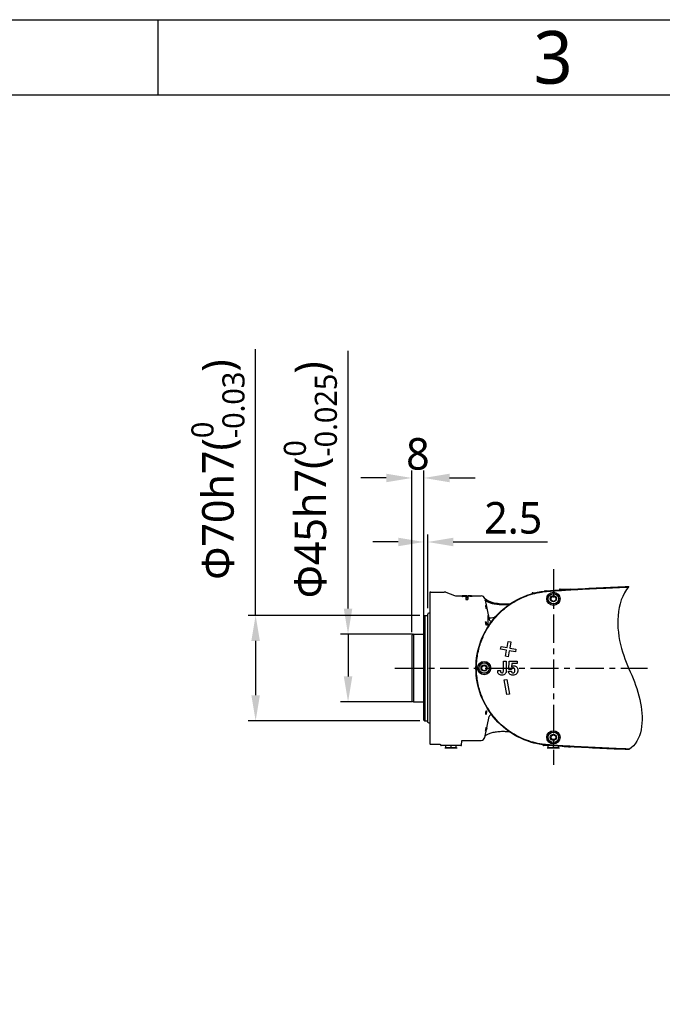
# Model space of a CAD drawing. Header units: millimetres. Extents: x 7426 to 8300, y 124 to 421.
# Tile 73 of 130: x 7975 to 8018, y 355 to 421. Entities that reach past the tile are written whole.
import ezdxf
from ezdxf.enums import TextEntityAlignment as Align

# ---------------------------------------------------------------- set-up
doc = ezdxf.new("R2010")
doc.units = ezdxf.units.MM
doc.linetypes.add('BANKLINE1', pattern=[5.5, 4, -1.5])
doc.linetypes.add('CENTER', pattern=[0.6, 0.375, -0.075, 0.075, -0.075])
for name, color, linetype in [('00_COMPONENTS', 7, 'BANKLINE1'), ('DIM', 7, 'Continuous'), ('外形图', 7, 'Continuous'), ('模板', 7, 'Continuous')]:
    doc.layers.add(name, color=color, linetype=linetype)
doc.styles.add('微软雅黑', font='msyh.ttc')
doc.dimstyles.new('尺寸标注_细节_1_10比例', dxfattribs={"dimtxt": 2.1, "dimasz": 1.7, "dimexe": 0.5, "dimexo": 0.4, "dimgap": 0.5, "dimtad": 1, "dimdec": 1, "dimlfac": 10, "dimdsep": 46, "dimtxsty": '微软雅黑', "dimcen": 0.09, "dimadec": 0, "dimazin": 0, "dimtp": 0.01, "dimtm": 0.01, "dimtfac": 1, "dimtdec": 1, "dimtofl": 0, "dimtmove": 0, "dimatfit": 3, "dimfxl": 1, "dimtolj": 1, "dimarcsym": 0})

# ---------------------------------------------------------------- blocks, each defined once
blk = doc.blocks.new('图纸')
at = {"color": 2}
blk.add_line((6787.66, 1549.22), (6787.66, 1525.22), dxfattribs=at)
for points in [[(6283.66, 123.62), (6283.66, 1549.22), (8299.66, 1549.22), (8299.66, 123.62)], [(6403.66, 147.62), (6403.66, 1525.22), (8275.66, 1525.22), (8275.66, 147.62)]]:
    blk.add_lwpolyline(points, close=True, dxfattribs=at)
at = {"color": 2, "style": '微软雅黑'}
blk.add_text('3', height=16.8, dxfattribs=at).set_placement((6913.66, 1537.22), align=Align.MIDDLE_CENTER)
blk.add_attdef('整机外形图', text='', height=19.2, dxfattribs=at).set_placement((7893.3, 256.65), align=Align.MIDDLE)
at = {"color": 7, "style": '微软雅黑'}
for tag, height, p in [('编号', 19.2, (8134.84, 252.67)), ('比例', 12, (7939.66, 171.62))]:
    blk.add_attdef(tag, text='', height=height, dxfattribs=at).set_placement(p, align=Align.MIDDLE)
at = {"style": '微软雅黑'}
for tag, p in [('当前页', (8047.3, 207.62)), ('总页数', (8192.77, 207.62))]:
    blk.add_attdef(tag, text='', height=12, dxfattribs=at).set_placement(p, align=Align.MIDDLE)
blk = doc.blocks.new('*D1489')
at = {"layer": '00_COMPONENTS', "color": 0, "linetype": 'ByBlock', "lineweight": -2, "ltscale": 20}
for p, q in [((8001.525, 379.935), (8001.525, 390.686)), ((8002.325, 381.02), (8002.325, 390.686)), ((7999.825, 390.186), (7998.125, 390.186)), ((8004.025, 390.186), (8005.725, 390.186))]:
    blk.add_line(p, q, dxfattribs=at)
at = {"layer": '00_COMPONENTS', "color": 0}
for points in [[(7999.825, 389.902), (7999.825, 390.469), (8001.525, 390.186)], [(8004.025, 390.469), (8004.025, 389.902), (8002.325, 390.186)]]:
    blk.add_solid(points, dxfattribs=at)
at = {"layer": 'Defpoints', "color": 0}
for p in [(8002.325, 390.186), (8002.325, 380.62), (8001.525, 379.535)]:
    blk.add_point(p, dxfattribs=at)
at = {"layer": '00_COMPONENTS', "color": 0, "insert": (8001.925, 391.77), "char_height": 2.1, "attachment_point": 5, "style": '微软雅黑'}
blk.add_mtext('\\A1;8', dxfattribs=at)
blk = doc.blocks.new('*D1490')
at = {"layer": '00_COMPONENTS', "color": 0, "linetype": 'ByBlock', "lineweight": -2, "ltscale": 20}
for p, q in [((7997.285, 381.511), (7997.285, 398.621)), ((7997.285, 381.511), (7997.285, 383.211)), ((8001.56, 379.811), (7996.785, 379.811)), ((7997.285, 379.811), (7997.285, 377.011)), ((8001.56, 375.311), (7996.785, 375.311))]:
    blk.add_line(p, q, dxfattribs=at)
at = {"layer": '00_COMPONENTS', "color": 0}
for points in [[(7997.002, 381.511), (7997.568, 381.511), (7997.285, 379.811)], [(7997.002, 377.011), (7997.568, 377.011), (7997.285, 375.311)]]:
    blk.add_solid(points, dxfattribs=at)
at = {"layer": 'Defpoints', "color": 0}
for p in [(8001.96, 379.811), (7997.285, 375.311), (8001.96, 375.311)]:
    blk.add_point(p, dxfattribs=at)
at = {"layer": '00_COMPONENTS', "color": 0, "insert": (7994.781, 390.066), "char_height": 2.1, "attachment_point": 5, "rotation": 90, "style": '微软雅黑'}
blk.add_mtext('\\A1;\\A1;Φ45h7({\\H0.7x;\\S0^ -0.025;})', dxfattribs=at)
blk = doc.blocks.new('*D1491')
at = {"layer": '00_COMPONENTS', "color": 0, "linetype": 'ByBlock', "lineweight": -2, "ltscale": 20}
for p, q in [((7991.146, 381.061), (7991.146, 398.731)), ((8002.06, 381.061), (7990.646, 381.061)), ((7991.146, 379.361), (7991.146, 375.761)), ((8002.06, 374.061), (7990.646, 374.061))]:
    blk.add_line(p, q, dxfattribs=at)
at = {"layer": '00_COMPONENTS', "color": 0}
for points in [[(7991.429, 379.361), (7990.862, 379.361), (7991.146, 381.061)], [(7990.862, 375.761), (7991.429, 375.761), (7991.146, 374.061)]]:
    blk.add_solid(points, dxfattribs=at)
at = {"layer": 'Defpoints', "color": 0}
for p in [(8002.46, 381.061), (7991.146, 374.061), (8002.46, 374.061)]:
    blk.add_point(p, dxfattribs=at)
at = {"layer": '00_COMPONENTS', "color": 0, "insert": (7988.643, 390.746), "char_height": 2.1, "attachment_point": 5, "rotation": 90, "style": '微软雅黑'}
blk.add_mtext('\\A1;\\A1;Φ70h7({\\H0.7x;\\S0^ -0.03;})', dxfattribs=at)
blk = doc.blocks.new('*D1506')
at = {"layer": 'Defpoints', "color": 0}
for p in [(8002.575, 385.935), (8002.325, 381.011), (8002.575, 381.149)]:
    blk.add_point(p, dxfattribs=at)
at = {"layer": 'DIM', "color": 0, "lineweight": -2, "ltscale": 20}
for p, q in [((8000.625, 385.935), (7998.925, 385.935)), ((8002.325, 381.411), (8002.325, 386.435)), ((8002.575, 381.549), (8002.575, 386.435)), ((8004.275, 385.935), (8010.539, 385.935))]:
    blk.add_line(p, q, dxfattribs=at)
at = {"layer": 'DIM', "color": 0}
for points in [[(8000.625, 385.652), (8000.625, 386.219), (8002.325, 385.935)], [(8004.275, 386.219), (8004.275, 385.652), (8002.575, 385.935)]]:
    blk.add_solid(points, dxfattribs=at)
at = {"layer": 'DIM', "color": 0, "insert": (8008.257, 387.521), "char_height": 2.1, "attachment_point": 5, "style": '微软雅黑'}
blk.add_mtext('\\A1;\\A1;2.5', dxfattribs=at)

msp = doc.modelspace()

# ---------------------------------------------------------------- linework, layer by layer
at = {"layer": '00_COMPONENTS', "linetype": 'ByBlock', "ltscale": 20, "start_tangent": (-0.6461069, -0.7632469), "end_tangent": (-0.8566091, -0.515966)}
msp.add_spline([(8015.9401, 382.9774), (8015.4497, 378.8653), (8016.7225, 375.2258), (8015.9401, 372.1452)], degree=3, dxfattribs=at)
at = {"layer": '外形图', "linetype": 'CENTER', "ltscale": 5}
for p, q in [((8010.9253, 384.1202), (8010.9253, 371.1456)), ((8000.4007, 377.5613), (8017.167, 377.5613))]:
    msp.add_line(p, q, dxfattribs=at)
at = {"layer": '外形图', "linetype": 'Continuous'}
for p, q in [((8002.7253, 382.5979), (8002.7253, 372.5248)), ((8002.7753, 382.6113), (8003.6724, 382.6113)), ((8003.775, 382.5932), (8004.3624, 382.3794)), ((8009.5304, 382.5613), (8009.5253, 382.56)), ((8009.5253, 382.56), (8009.5253, 382.5119)), ((8009.5304, 382.5613), (8009.7003, 382.5613)), ((8010.3152, 382.6357), (8010.3236, 382.6367)), ((8011.324, 382.7626), (8011.3236, 382.7463)), ((8011.374, 382.8113), (8012.3965, 382.8113)), ((8011.465, 382.7231), (8011.4871, 382.7246)), ((8011.4871, 382.7246), (8011.5191, 382.7266)), ((8011.503, 382.7581), (8011.5171, 382.759)), ((8004.465, 382.3613), (8004.8565, 382.3613)), ((8004.8895, 382.3471), (8004.8895, 382.3226)), ((8005.0601, 382.3606), (8005.096, 382.3607)), ((8005.096, 382.3607), (8005.1335, 382.3607)), ((8005.1053, 382.2855), (8005.1053, 382.1042)), ((8005.1053, 382.2855), (8005.2453, 382.2855)), ((8005.1053, 382.2346), (8005.2453, 382.2346)), ((8005.1053, 382.1042), (8005.2453, 382.1042)), ((8005.1335, 382.3607), (8005.1583, 382.3607)), ((8005.1583, 382.3607), (8005.1827, 382.3607)), ((8005.1747, 382.3468), (8005.1747, 382.321)), ((8005.1827, 382.3607), (8005.2303, 382.3606)), ((8005.2215, 382.3545), (8005.2215, 382.3256)), ((8005.2303, 382.3606), (8005.2534, 382.3606)), ((8005.2453, 382.2855), (8005.2453, 382.1042)), ((8005.2534, 382.3606), (8005.2761, 382.3605)), ((8005.2761, 382.3605), (8005.32, 382.3604)), ((8005.32, 382.3604), (8005.3413, 382.3603)), ((8005.3413, 382.3603), (8005.36, 382.3602)), ((8005.3764, 382.339), (8005.3764, 382.3195)), ((8005.3955, 382.36), (8005.4123, 382.3598)), ((8005.4633, 382.3613), (8006.1323, 382.3613)), ((8005.4633, 382.3463), (8005.4633, 382.3221)), ((8006.3253, 382.2762), (8006.3145, 382.2762)), ((8006.3294, 382.2566), (8006.3253, 382.2762)), ((8006.3654, 382.1725), (8006.6599, 380.7872)), ((8010.7728, 382.2494), (8010.9253, 382.3374)), ((8010.7728, 382.0733), (8010.7728, 382.2494)), ((8010.9253, 381.9852), (8010.7728, 382.0733)), ((8010.9253, 382.3374), (8011.0778, 382.2494)), ((8011.0778, 382.0733), (8010.9253, 381.9852)), ((8011.0778, 382.2494), (8011.0778, 382.0733)), ((8002.7253, 381.238), (8002.5926, 381.1761)), ((8002.3253, 381.0113), (8002.3753, 381.0613)), ((8002.3253, 374.1113), (8002.3253, 381.0113)), ((8002.3753, 381.0613), (8002.3753, 374.0613)), ((8002.3753, 381.0613), (8002.5453, 381.0613)), ((8002.5753, 373.9737), (8002.5753, 381.1489)), ((8006.6016, 380.345), (8006.6016, 381.0613)), ((8006.9803, 380.8613), (8006.9211, 380.8613)), ((8006.6866, 380.5609), (8006.7468, 380.5609)), ((8001.6253, 379.8113), (8001.5253, 379.7536)), ((8001.5253, 379.7536), (8001.5253, 375.3691)), ((8001.6253, 379.8113), (8001.6253, 375.3113)), ((8001.6253, 379.8113), (8002.2953, 379.8113)), ((8007.8505, 378.9236), (8007.9216, 379.3274)), ((8007.9216, 379.3274), (8008.0989, 379.2961)), ((8008.0989, 379.2961), (8008.0277, 378.8924)), ((8007.4154, 378.8175), (8007.4467, 378.9948)), ((8007.8192, 378.7463), (8007.4154, 378.8175)), ((8007.4467, 378.9948), (8007.8505, 378.9236)), ((8007.748, 378.3426), (8007.8192, 378.7463)), ((8007.9965, 378.7151), (8007.9253, 378.3113)), ((8008.4002, 378.6439), (8007.9965, 378.7151)), ((8008.0277, 378.8924), (8008.4315, 378.8212)), ((8008.4315, 378.8212), (8008.4002, 378.6439)), ((8007.6026, 377.3589), (8007.6026, 378.0113)), ((8007.6026, 378.0113), (8007.7981, 378.0113)), ((8007.9253, 378.3113), (8007.748, 378.3426)), ((8007.7981, 378.0113), (8007.7981, 377.4103)), ((8007.9586, 377.4679), (8007.9943, 378.0113)), ((8007.9943, 378.0113), (8008.5182, 378.0113)), ((8008.5182, 378.0113), (8008.5182, 377.8722)), ((8006.1728, 377.6494), (8006.3253, 377.7374)), ((8006.1728, 377.4733), (8006.1728, 377.6494)), ((8006.3253, 377.3852), (8006.1728, 377.4733)), ((8006.3253, 377.7374), (8006.4778, 377.6494)), ((8006.4778, 377.4733), (8006.3253, 377.3852)), ((8006.4778, 377.6494), (8006.4778, 377.4733)), ((8007.2253, 377.3695), (8007.2253, 377.3977)), ((8007.2253, 377.3977), (8007.4164, 377.3977)), ((8007.4164, 377.3977), (8007.4152, 377.3658)), ((8007.9416, 377.3626), (8008.1397, 377.3626)), ((8008.1378, 377.4679), (8007.9586, 377.4679)), ((8008.1597, 377.8722), (8008.1353, 377.6321)), ((8008.5182, 377.8722), (8008.1597, 377.8722)), ((8007.648, 376.7801), (8007.8253, 376.8113)), ((8007.8216, 375.7953), (8007.648, 376.7801)), ((8007.8253, 376.8113), (8007.9989, 375.8265)), ((8001.6253, 375.3113), (8001.5253, 375.3691)), ((8007.9989, 375.8265), (8007.8216, 375.7953)), ((8001.6253, 375.3113), (8002.2953, 375.3113)), ((8002.3253, 374.1113), (8002.3753, 374.0613)), ((8002.3753, 374.0613), (8002.5453, 374.0613)), ((8006.3654, 372.9501), (8006.6599, 374.3355)), ((8006.8226, 374.4613), (8006.8153, 374.4613)), ((8002.7253, 373.8846), (8002.5926, 373.9465)), ((8004.8831, 372.7613), (8006.1323, 372.7613)), ((8006.3886, 373.0595), (8006.4043, 373.0728)), ((8010.7728, 373.0494), (8010.9253, 373.1374)), ((8010.7728, 372.8733), (8010.7728, 373.0494)), ((8010.9253, 372.7852), (8010.7728, 372.8733)), ((8010.9253, 373.1374), (8011.0778, 373.0494)), ((8011.0778, 372.8733), (8010.9253, 372.7852)), ((8011.0778, 373.0494), (8011.0778, 372.8733)), ((8002.7753, 372.5113), (8003.3739, 372.5113)), ((8003.424, 372.46), (8003.4239, 372.4626)), ((8004.7765, 372.4113), (8003.474, 372.4113)), ((8003.7211, 372.2613), (8004.5294, 372.2613)), ((8003.7753, 372.2627), (8003.7753, 372.4113)), ((8003.7753, 372.2627), (8003.7804, 372.2613)), ((8004.4701, 372.2613), (8003.7804, 372.2613)), ((8004.1253, 372.2758), (8004.1253, 372.4113)), ((8004.4701, 372.2613), (8004.4753, 372.2627)), ((8004.4753, 372.2627), (8004.4753, 372.4113)), ((8004.8265, 372.46), (8004.8332, 372.7126)), ((8010.224, 372.46), (8010.2238, 372.4662)), ((8010.7965, 372.4113), (8010.274, 372.4113)), ((8010.5211, 372.2613), (8011.3294, 372.2613)), ((8010.5753, 372.2627), (8010.5753, 372.4113)), ((8010.5753, 372.2627), (8010.5804, 372.2613)), ((8011.2701, 372.2613), (8010.5804, 372.2613)), ((8010.9253, 372.2758), (8010.9253, 372.4028)), ((8011.2701, 372.2613), (8011.2753, 372.2627)), ((8011.2753, 372.2627), (8011.2753, 372.3795)), ((8011.5027, 372.3645), (8011.4843, 372.3657)), ((8011.5137, 372.396), (8011.4864, 372.3978)), ((8011.5976, 372.3609), (8011.5119, 372.3665)), ((8011.5482, 372.3938), (8011.5137, 372.396)), ((8011.7046, 372.354), (8011.5976, 372.3609))]:
    msp.add_line(p, q, dxfattribs=at)
for points in [[(8006.4171, 382.0399), (8006.3968, 382.0561), (8006.3886, 382.0632)], [(8007.9909, 381.7858), (8007.9265, 381.7792), (8007.8349, 381.7716), (8007.7451, 381.7662), (8007.6569, 381.7628), (8007.5705, 381.7614), (8007.4858, 381.7621), (8007.4029, 381.7647), (8007.3218, 381.7694), (8007.2426, 381.7761), (8007.1655, 381.7847), (8007.0904, 381.7953), (8007.0175, 381.8077), (8006.9472, 381.822), (8006.8795, 381.8381), (8006.8147, 381.8557), (8006.7531, 381.8748), (8006.6952, 381.8952), (8006.6413, 381.9164), (8006.5918, 381.9381), (8006.5469, 381.9599), (8006.5069, 381.9815), (8006.472, 382.0023), (8006.4421, 382.0219), (8006.4171, 382.0399)], [(8004.8332, 372.7126), (8004.8338, 372.7193), (8004.8354, 372.7263), (8004.838, 372.7329), (8004.8416, 372.7391), (8004.846, 372.7448), (8004.8511, 372.7497), (8004.8569, 372.7539), (8004.8632, 372.7572), (8004.87, 372.7596), (8004.877, 372.7609), (8004.8831, 372.7613)], [(8006.4043, 373.0728), (8006.4278, 373.0907), (8006.4564, 373.1104), (8006.4901, 373.1314), (8006.5291, 373.1534), (8006.5734, 373.1759), (8006.6225, 373.1983), (8006.6763, 373.2203), (8006.7345, 373.2415), (8006.7966, 373.2615), (8006.8622, 373.2801), (8006.9309, 373.297), (8007.0024, 373.312), (8007.0763, 373.3251), (8007.1523, 373.3362), (8007.2303, 373.3453), (8007.31, 373.3524), (8007.3914, 373.3574), (8007.4744, 373.3603), (8007.5588, 373.3613), (8007.6446, 373.3602), (8007.7319, 373.3571), (8007.8205, 373.352), (8007.9105, 373.3449), (8007.9906, 373.3369)], [(8003.3739, 372.5113), (8003.3791, 372.5111), (8003.3862, 372.5098), (8003.3931, 372.5075), (8003.3995, 372.5043), (8003.4054, 372.5002), (8003.4107, 372.4952), (8003.4152, 372.4896), (8003.4188, 372.4834), (8003.4215, 372.4767), (8003.4232, 372.4697), (8003.4239, 372.4626)]]:
    msp.add_lwpolyline(points, dxfattribs=at)
for centre, radius in [((8010.9253, 382.1613), 0.44), ((8010.9253, 382.1613), 0.4314), ((8010.9253, 382.1613), 0.345), ((8010.9253, 382.1613), 0.2052), ((8006.3253, 377.5613), 0.44), ((8006.3253, 377.5613), 0.4314), ((8006.3253, 377.5613), 0.345), ((8006.3253, 377.5613), 0.2052), ((8010.9253, 372.9613), 0.44), ((8010.9253, 372.9613), 0.4314), ((8010.9253, 372.9613), 0.345), ((8010.9253, 372.9613), 0.2052)]:
    msp.add_circle(centre, radius, dxfattribs=at)
for centre, radius, start, end in [((8002.7753, 382.5113), 0.1, 90, 120), ((8003.6724, 382.3113), 0.3, 70, 90), ((8009.7471, 381.112), 1.4519, 97.481537, 98.788295), ((8011.0759, 376.1744), 6.5394, 95.906319, 96.714994), ((8010.5202, 381.3136), 1.3305, 97.679012, 98.819417), ((8010.5595, 381.0305), 1.6162, 97.041431, 97.718661), ((8010.5454, 381.1459), 1.5, 96.217636, 97.048879), ((8010.5152, 381.4257), 1.2186, 95.130134, 96.229122), ((8011.1667, 375.3072), 7.4114, 95.553513, 95.914157), ((8011.374, 382.7613), 0.05, 90, 178.5), ((8011.622, 380.0647), 2.6569, 92.663524, 92.90702), ((8011.5945, 380.6545), 2.0664, 92.459995, 92.661936), ((8011.5726, 381.1666), 1.5539, 92.201501, 92.462475), ((8011.5534, 381.6688), 1.0513, 91.841617, 92.206797), ((8021.4591, 227.2216), 155.8548, 93.45643, 93.657405), ((8004.465, 382.6613), 0.3, 250, 270), ((8004.9833, 383.6104), 1.2912, 263.524224, 265.828526), ((8004.9418, 378.7303), 3.6296, 90.981216, 91.346952), ((8004.9701, 377.09), 5.2701, 90.710114, 90.983781), ((8005.0008, 374.6305), 7.7298, 90.510493, 90.711952), ((8005.0303, 371.3869), 10.9736, 90.360199, 90.513428), ((8005.056, 367.3096), 15.051, 90.241015, 90.360511), ((8005.1003, 356.2527), 26.1079, 90.088273, 90.236074), ((8005.0388, 384.6272), 2.2894, 269.011087, 270.027599), ((8005.0404, 384.6575), 2.3197, 269.986195, 270.613789), ((8005.0484, 383.9913), 1.6535, 270.584766, 271.789765), ((8005.0969, 383.6364), 1.3177, 273.38914, 275.431004), ((8005.1218, 383.3655), 1.0457, 275.477044, 276.02386), ((8005.2272, 372.7911), 9.5634, 89.635998, 89.764479), ((8005.2588, 376.8694), 5.4849, 88.877381, 89.695425), ((8005.2859, 369.0715), 13.2889, 89.527251, 89.680361), ((8005.315, 379.7955), 2.5583, 88.10103, 88.852447), ((8005.3449, 375.5529), 6.8072, 89.167784, 89.43251), ((8005.382, 378.0793), 4.2806, 88.795741, 89.173564), ((8005.409, 379.3884), 2.9712, 88.536137, 88.785334), ((8006.1323, 382.123), 0.2384, 12, 90), ((8006.7694, 382.5346), 0.5354, 228.066727, 229.226232), ((8006.2675, 381.5279), 0.2353, 359.604016, 2.550849), ((8002.5453, 381.0913), 0.03, 270, 0), ((8002.6053, 381.1489), 0.03, 115, 180), ((8006.8153, 380.8202), 0.1589, 192, 270), ((8002.2953, 379.8413), 0.03, 270, 0), ((8008.4218, 377.3526), 0.4003, 134.038174, 135.704341), ((8008.2526, 377.4575), 0.1119, 82.635475, 90.075251), ((8002.2953, 375.2813), 0.03, 0, 90), ((8002.5453, 374.0313), 0.03, 0, 90), ((8006.8153, 374.3024), 0.1589, 90, 168), ((8002.6053, 373.9737), 0.03, 180, 245), ((8005.8991, 373.6493), 0.6084, 339.308319, 339.962455), ((8006.1323, 372.9997), 0.2384, 270, 348), ((8002.7753, 372.6113), 0.1, 240, 270), ((8003.474, 372.4613), 0.05, 181.5, 270), ((8003.9971, 373.7107), 1.4519, 261.211705, 262.518463), ((8004.2534, 373.7107), 1.4519, 277.481537, 278.788295), ((8004.7766, 372.4613), 0.05, 270, 358.5), ((8010.274, 372.4613), 0.05, 181.5, 270), ((8011.075, 378.9384), 6.5295, 263.283225, 264.093085), ((8011.167, 379.8182), 7.4142, 264.085453, 264.460481), ((8010.7971, 373.7107), 1.4519, 261.211705, 262.518463), ((8011.0534, 373.7107), 1.4519, 277.481537, 278.788295), ((8011.5835, 374.3361), 1.9341, 267.155133, 267.948301), ((8021.2798, 524.9823), 152.9306, 266.3345, 266.544707)]:
    msp.add_arc(centre, radius, start, end, dxfattribs=at)
for points, knots in [([(8005.7799, 377.5613), (8005.7799, 378.7787), (8006.711, 381.2984), (8009.1025, 382.5264), (8010.3113, 382.669)], [0, 0, 0, 0, 0.5000537, 1, 1, 1, 1]), ([(8010.4085, 372.4763), (8010.3795, 372.4794), (8010.1502, 372.505), (8009.7216, 372.5797), (8009.138, 372.7595), (8008.5767, 373.0067), (8008.051, 373.3195), (8007.5666, 373.6917), (8007.1201, 374.128), (8006.7053, 374.6493), (8006.3256, 375.2855), (8006.0137, 376.0557), (8005.8226, 376.9407), (8005.794, 377.8802), (8005.9366, 378.7928), (8006.2168, 379.6081), (8006.5833, 380.2907), (8006.9918, 380.8479), (8007.4301, 381.3086), (8007.903, 381.6988), (8008.4165, 382.0295), (8008.9687, 382.2972), (8009.5463, 382.496), (8010.0001, 382.595), (8010.257, 382.6289), (8010.3152, 382.6357)], [0, 0, 0, 0, 0.0058635, 0.0463899, 0.0872526, 0.128385, 0.1694467, 0.2099809, 0.2509538, 0.2946943, 0.3435791, 0.3994632, 0.4610615, 0.52468, 0.5873926, 0.6457747, 0.6972175, 0.7426116, 0.7843227, 0.8247843, 0.8656364, 0.9068588, 0.9478829, 0.9882161, 1, 1, 1, 1]), ([(8010.3236, 382.6367), (8010.4598, 382.6525), (8010.7964, 382.6803), (8011.1771, 382.7045), (8011.421, 382.7203), (8011.465, 382.7231)], [0, 0, 0, 0, 0.3593032, 0.8843736, 1, 1, 1, 1]), ([(8010.3842, 382.6434), (8010.5003, 382.6558), (8010.8167, 382.6816), (8011.1714, 382.7041), (8011.4096, 382.7196), (8011.4479, 382.722)], [0, 0, 0, 0, 0.3284819, 0.8920245, 1, 1, 1, 1]), ([(8011.5191, 382.7266), (8011.6596, 382.7357), (8012.0042, 382.7578), (8012.5537, 382.7887), (8013.1682, 382.8212), (8013.7832, 382.851), (8014.3969, 382.8788), (8015.012, 382.9052), (8015.5133, 382.9254), (8015.8108, 382.9369), (8015.9093, 382.9403)], [0, 0, 0, 0, 0.02358007, 0.05783747, 0.09221419, 0.12665158, 0.16098751, 0.19514045, 0.22978651, 0.24502588, 0.24502588, 0.24502588, 0.24502588]), ([(8004.758, 382.3472), (8004.758, 382.3552), (8004.8086, 382.354), (8004.8311, 382.3583), (8004.8565, 382.3589)], [0, 0, 0, 0, 0.2389077, 1, 1, 1, 1]), ([(8004.8066, 382.3315), (8004.794, 382.3335), (8004.7807, 382.3365), (8004.758, 382.3428), (8004.758, 382.3472)], [0, 0, 0, 0, 0.7413988, 1, 1, 1, 1]), ([(8004.9306, 382.3525), (8004.9204, 382.352), (8004.9111, 382.3493), (8004.8895, 382.3509), (8004.8895, 382.3471)], [0, 0, 0, 0, 0.7317569, 1, 1, 1, 1]), ([(8004.8895, 382.3471), (8004.8895, 382.343), (8004.9122, 382.3448), (8004.922, 382.3414), (8004.9324, 382.3408)], [0, 0, 0, 0, 0.282284, 1, 1, 1, 1]), ([(8005.1358, 382.3524), (8005.1282, 382.3527), (8005.094, 382.354), (8005.0598, 382.3542), (8005.0332, 382.3542)], [0, 0, 0, 0, 0.222833, 1, 1, 1, 1]), ([(8005.1747, 382.3468), (8005.1747, 382.3503), (8005.1544, 382.3493), (8005.1454, 382.3519), (8005.1358, 382.3524)], [0, 0, 0, 0, 0.2700769, 1, 1, 1, 1]), ([(8005.1379, 382.3405), (8005.1471, 382.3412), (8005.1557, 382.3438), (8005.1747, 382.3435), (8005.1747, 382.3468)], [0, 0, 0, 0, 0.7344255, 1, 1, 1, 1]), ([(8005.2215, 382.3545), (8005.2423, 382.3537), (8005.2616, 382.35), (8005.3034, 382.3495), (8005.3034, 382.3425)], [0, 0, 0, 0, 0.7494887, 1, 1, 1, 1]), ([(8005.3034, 382.3425), (8005.3034, 382.336), (8005.2676, 382.332), (8005.2497, 382.3275), (8005.2315, 382.3256)], [0, 0, 0, 0, 0.2630004, 1, 1, 1, 1]), ([(8005.4624, 382.3472), (8005.46, 382.3484), (8005.4387, 382.3509), (8005.4181, 382.3518), (8005.3998, 382.3524)], [0, 0, 0, 0, 0.1265007, 1, 1, 1, 1]), ([(8005.4312, 382.3407), (8005.4332, 382.3408), (8005.4373, 382.341), (8005.4413, 382.3413), (8005.4432, 382.3414)], [0, 0, 0, 0, 0.5161582, 1, 1, 1, 1]), ([(8005.4432, 382.3414), (8005.4487, 382.3418), (8005.4544, 382.34), (8005.463, 382.3457), (8005.4576, 382.3455), (8005.4557, 382.3456)], [0, 0, 0, 0, 0.690743, 0.7695703, 1, 1, 1, 1]), ([(8005.4849, 382.3586), (8005.4929, 382.3584), (8005.52, 382.3576), (8005.5471, 382.3566), (8005.5661, 382.3546)], [0, 0, 0, 0, 0.2948467, 1, 1, 1, 1]), ([(8005.592, 382.3456), (8005.592, 382.3407), (8005.5662, 382.3334), (8005.5509, 382.3305), (8005.5363, 382.3285)], [0, 0, 0, 0, 0.2492948, 1, 1, 1, 1]), ([(8005.5661, 382.3546), (8005.5704, 382.3541), (8005.5781, 382.3529), (8005.592, 382.3506), (8005.592, 382.3456)], [0, 0, 0, 0, 0.4594777, 1, 1, 1, 1]), ([(8006.4784, 381.4932), (8006.4749, 381.4932), (8006.4731, 381.5119), (8006.4636, 381.5322), (8006.4556, 381.5731), (8006.4453, 381.6175), (8006.4374, 381.6618), (8006.4286, 381.7039), (8006.4297, 381.7231), (8006.4239, 381.7432), (8006.4271, 381.7432)], [0, 0, 0, 0, 0.0419356, 0.1522823, 0.3138036, 0.5027051, 0.6919496, 0.85353, 0.9619635, 1, 1, 1, 1]), ([(8006.4271, 381.7432), (8006.4307, 381.7432), (8006.432, 381.7244), (8006.4414, 381.7042), (8006.4492, 381.6632), (8006.4596, 381.6188), (8006.4677, 381.5745), (8006.4767, 381.5325), (8006.476, 381.5134), (8006.4817, 381.4932), (8006.4784, 381.4932)], [0, 0, 0, 0, 0.0415803, 0.1518117, 0.3134171, 0.5024261, 0.6917361, 0.8534129, 0.9619401, 1, 1, 1, 1]), ([(8006.444, 380.4755), (8006.4363, 380.5102), (8006.4294, 380.5557), (8006.4265, 380.6016), (8006.4263, 380.6119)], [0, 0, 0, 0, 0.7742813, 1, 1, 1, 1]), ([(8006.4271, 380.6394), (8006.4276, 380.6437), (8006.4279, 380.6492), (8006.4318, 380.6562), (8006.4338, 380.6562)], [0, 0, 0, 0, 0.6831372, 1, 1, 1, 1]), ([(8006.4338, 380.6562), (8006.4414, 380.6562), (8006.4499, 380.6227), (8006.457, 380.6039), (8006.4609, 380.5868)], [0, 0, 0, 0, 0.3011485, 1, 1, 1, 1]), ([(8006.4609, 380.5868), (8006.4688, 380.5521), (8006.476, 380.5066), (8006.479, 380.4607), (8006.4793, 380.4504)], [0, 0, 0, 0, 0.7743251, 1, 1, 1, 1]), ([(8006.4714, 380.4062), (8006.4638, 380.4062), (8006.4547, 380.4394), (8006.4478, 380.4584), (8006.444, 380.4755)], [0, 0, 0, 0, 0.3027752, 1, 1, 1, 1]), ([(8006.4784, 380.4229), (8006.478, 380.4187), (8006.4776, 380.413), (8006.4734, 380.4062), (8006.4714, 380.4062)], [0, 0, 0, 0, 0.6787063, 1, 1, 1, 1]), ([(8010.3113, 372.4537), (8009.1026, 372.5963), (8006.711, 373.8243), (8005.7799, 376.3439), (8005.7799, 377.5613)], [0, 0, 0, 0, 0.499947, 1, 1, 1, 1]), ([(8006.4372, 374.6127), (8006.4416, 374.6378), (8006.4488, 374.6723), (8006.4607, 374.7039), (8006.4678, 374.7165), (8006.4714, 374.7165)], [0, 0, 0, 0, 0.688987, 0.9019009, 1, 1, 1, 1]), ([(8006.4714, 374.7165), (8006.4774, 374.7165), (8006.4795, 374.6847), (8006.4794, 374.6692), (8006.4784, 374.654)], [0, 0, 0, 0, 0.2828094, 1, 1, 1, 1]), ([(8006.4338, 374.4665), (8006.4278, 374.4665), (8006.4264, 374.4984), (8006.4262, 374.5137), (8006.4271, 374.529)], [0, 0, 0, 0, 0.2814714, 1, 1, 1, 1]), ([(8006.4679, 374.5703), (8006.4634, 374.5452), (8006.456, 374.5107), (8006.4442, 374.4792), (8006.4374, 374.4665), (8006.4338, 374.4665)], [0, 0, 0, 0, 0.6902226, 0.9032495, 1, 1, 1, 1]), ([(8006.4271, 373.3794), (8006.4257, 373.3794), (8006.427, 373.3884), (8006.4267, 373.392), (8006.4271, 373.3962)], [0, 0, 0, 0, 0.2585042, 1, 1, 1, 1]), ([(8006.447, 373.4481), (8006.4431, 373.4314), (8006.4387, 373.4075), (8006.4306, 373.3887), (8006.429, 373.3794), (8006.4271, 373.3794)], [0, 0, 0, 0, 0.7182833, 0.9224824, 1, 1, 1, 1]), ([(8006.4309, 373.4238), (8006.4325, 373.4342), (8006.4403, 373.4801), (8006.4496, 373.5258), (8006.4579, 373.5608)], [0, 0, 0, 0, 0.2263984, 1, 1, 1, 1]), ([(8006.4745, 373.5851), (8006.4728, 373.5747), (8006.4646, 373.5288), (8006.4551, 373.4832), (8006.447, 373.4481)], [0, 0, 0, 0, 0.2264006, 1, 1, 1, 1]), ([(8006.4579, 373.5608), (8006.4618, 373.5775), (8006.4664, 373.6013), (8006.4747, 373.6202), (8006.4766, 373.6294), (8006.4784, 373.6294)], [0, 0, 0, 0, 0.7170833, 0.9215695, 1, 1, 1, 1]), ([(8006.4784, 373.6294), (8006.4799, 373.6294), (8006.4787, 373.6205), (8006.4789, 373.6168), (8006.4784, 373.6127)], [0, 0, 0, 0, 0.2589207, 1, 1, 1, 1]), ([(8006.5028, 373.5963), (8006.5028, 373.5933), (8006.5027, 373.587), (8006.5024, 373.5807), (8006.5022, 373.5775)], [0, 0, 0, 0, 0.4777228, 1, 1, 1, 1]), ([(8010.3443, 372.4903), (8010.3395, 372.4909), (8010.3317, 372.492), (8010.3239, 372.4932), (8010.3209, 372.4939)], [0, 0, 0, 0, 0.6166167, 1, 1, 1, 1]), ([(8010.4077, 372.4829), (8010.3967, 372.4841), (8010.3756, 372.4864), (8010.3545, 372.4889), (8010.3443, 372.4903)], [0, 0, 0, 0, 0.5198242, 1, 1, 1, 1]), ([(8011.4864, 372.3978), (8011.3002, 372.41), (8010.9408, 372.4348), (8010.5811, 372.4582), (8010.4085, 372.4763)], [0, 0, 0, 0, 0.5181651, 1, 1, 1, 1]), ([(8015.9985, 372.1823), (8015.8986, 372.1824), (8015.678, 372.1908), (8015.2502, 372.2077), (8014.6207, 372.234), (8014.004, 372.2614), (8013.3898, 372.2904), (8012.7753, 372.3219), (8012.1615, 372.3558), (8011.7522, 372.3806), (8011.5482, 372.3938)], [0.82785429, 0.82785429, 0.82785429, 0.82785429, 0.82822726, 0.85401087, 0.87857907, 0.90287229, 0.9271554, 0.95142403, 0.97577536, 1, 1, 1, 1])]:
    msp.add_open_spline(points, degree=3, knots=knots, dxfattribs=at)
for points in [[(8009.558, 382.5515), (8009.6052, 382.5577), (8009.6527, 382.5613), (8009.7003, 382.5613)], [(8010.4494, 382.6838), (8010.6401, 382.7023), (8010.8314, 382.7138), (8011.0226, 382.7263)], [(8011.0226, 382.7263), (8011.1827, 382.737), (8011.3428, 382.7478), (8011.503, 382.7581)], [(8012.0627, 382.7929), (8013.3544, 382.8688), (8014.647, 382.9283), (8015.9401, 382.9774)], [(8004.8377, 382.3274), (8004.8273, 382.3286), (8004.817, 382.3299), (8004.8066, 382.3315)], [(8005.0455, 382.3175), (8004.9934, 382.3175), (8004.9413, 382.3187), (8004.8894, 382.3226)], [(8005.0332, 382.3542), (8004.999, 382.3542), (8004.9648, 382.354), (8004.9306, 382.3525)], [(8004.9324, 382.3408), (8004.9547, 382.3393), (8004.977, 382.3385), (8004.9993, 382.3381)], [(8005.1748, 382.3209), (8005.1317, 382.3184), (8005.0886, 382.3175), (8005.0455, 382.3175)], [(8005.1001, 382.3387), (8005.1127, 382.3391), (8005.1253, 382.3396), (8005.1379, 382.3405)], [(8005.3764, 382.339), (8005.3946, 382.3393), (8005.4129, 382.3397), (8005.4312, 382.3407)], [(8005.4634, 382.3221), (8005.4344, 382.3205), (8005.4054, 382.3198), (8005.3764, 382.3195)], [(8005.5363, 382.3285), (8005.5121, 382.3252), (8005.4877, 382.3234), (8005.4634, 382.3221)], [(8006.3268, 382.2601), (8006.3258, 382.2656), (8006.3253, 382.271), (8006.3253, 382.2762)], [(8006.4116, 382.1363), (8006.3907, 382.155), (8006.3736, 382.1735), (8006.3603, 382.1912)], [(8008.0489, 381.8241), (8007.1701, 381.7476), (8006.626, 381.9512), (8006.4197, 382.1291)], [(8006.4684, 381.6882), (8006.4836, 381.6479), (8006.4953, 381.6059), (8006.5005, 381.5632)], [(8006.5005, 381.5632), (8006.5014, 381.5549), (8006.5022, 381.5467), (8006.5025, 381.5384)], [(8006.4263, 380.6119), (8006.4261, 380.6211), (8006.4261, 380.6303), (8006.4271, 380.6394)], [(8006.6357, 380.8998), (8006.6983, 380.8746), (8006.844, 380.8921), (8007.0487, 380.9402)], [(8006.4793, 380.4504), (8006.4795, 380.4412), (8006.4795, 380.432), (8006.4784, 380.4229)], [(8007.2986, 377.1564), (8007.2497, 377.1997), (8007.2253, 377.2705), (8007.2253, 377.3695)], [(8007.4152, 377.3658), (8007.4148, 377.3555), (8007.4149, 377.3458), (8007.4155, 377.3367)], [(8007.4155, 377.3367), (8007.4198, 377.2703), (8007.4502, 377.2373), (8007.4998, 377.2373)], [(8007.5786, 377.2657), (8007.5944, 377.2843), (8007.6026, 377.3156), (8007.6026, 377.3589)], [(8007.7981, 377.4103), (8007.7981, 377.3012), (8007.7718, 377.221), (8007.7205, 377.1695)], [(8008.0231, 377.1615), (8007.9717, 377.2078), (8007.9441, 377.2749), (8007.9416, 377.3626)], [(8008.1505, 377.497), (8008.1462, 377.4881), (8008.1419, 377.4785), (8008.1378, 377.4679)], [(8008.1397, 377.3626), (8008.1447, 377.3194), (8008.1553, 377.2874), (8008.1716, 377.2674)], [(8008.1435, 377.6404), (8008.1665, 377.6625), (8008.1895, 377.6792), (8008.213, 377.6899)], [(8008.1829, 377.545), (8008.1715, 377.5336), (8008.1607, 377.5176), (8008.1505, 377.497)], [(8008.2073, 377.5613), (8008.1979, 377.5573), (8008.1898, 377.5519), (8008.1829, 377.545)], [(8008.2261, 377.567), (8008.2194, 377.5657), (8008.2131, 377.5638), (8008.2073, 377.5613)], [(8008.213, 377.6899), (8008.2387, 377.7017), (8008.27, 377.708), (8008.3076, 377.708)], [(8008.2525, 377.5695), (8008.243, 377.5695), (8008.2342, 377.5687), (8008.2261, 377.567)], [(8008.2935, 377.5613), (8008.2852, 377.5649), (8008.2763, 377.5673), (8008.267, 377.5685)], [(8008.3361, 377.5272), (8008.324, 377.5429), (8008.3097, 377.5543), (8008.2935, 377.5613)], [(8008.3076, 377.708), (8008.3829, 377.708), (8008.4449, 377.6804), (8008.4949, 377.6251)], [(8008.3356, 377.2851), (8008.3578, 377.3169), (8008.3691, 377.3608), (8008.3691, 377.4165)], [(8008.3691, 377.4165), (8008.3691, 377.4623), (8008.3578, 377.4993), (8008.3361, 377.5272)], [(8008.5696, 377.4165), (8008.5696, 377.3188), (8008.5383, 377.2404), (8008.4769, 377.1809)], [(8008.4949, 377.6251), (8008.5124, 377.6057), (8008.5269, 377.5844), (8008.5383, 377.5613)], [(8008.5383, 377.5613), (8008.5591, 377.5191), (8008.5696, 377.4708), (8008.5696, 377.4165)], [(8007.4948, 377.0919), (8007.4127, 377.0919), (8007.3475, 377.1132), (8007.2986, 377.1564)], [(8007.7205, 377.1695), (8007.669, 377.1176), (8007.5938, 377.0919), (8007.4948, 377.0919)], [(8007.4998, 377.2373), (8007.5361, 377.2373), (8007.5625, 377.2467), (8007.5786, 377.2657)], [(8008.2331, 377.0919), (8008.1441, 377.0919), (8008.0745, 377.1151), (8008.0231, 377.1615)], [(8008.1716, 377.2674), (8008.1879, 377.2473), (8008.213, 377.2373), (8008.2475, 377.2373)], [(8008.4769, 377.1809), (8008.4154, 377.1213), (8008.334, 377.0919), (8008.2331, 377.0919)], [(8008.2475, 377.2373), (8008.2838, 377.2373), (8008.3133, 377.253), (8008.3356, 377.2851)], [(8006.4271, 374.529), (8006.4288, 374.557), (8006.4324, 374.585), (8006.4372, 374.6127)], [(8006.4784, 374.654), (8006.4766, 374.6259), (8006.4728, 374.598), (8006.4679, 374.5703)], [(8006.4271, 373.3962), (8006.4281, 373.4054), (8006.4294, 373.4146), (8006.4309, 373.4238)], [(8006.5022, 373.5775), (8006.4991, 373.5308), (8006.4867, 373.4847), (8006.4707, 373.4408)], [(8006.4784, 373.6127), (8006.4774, 373.6034), (8006.476, 373.5943), (8006.4745, 373.5851)], [(8003.9503, 372.2613), (8003.9027, 372.2613), (8003.8552, 372.265), (8003.808, 372.2711)], [(8004.1253, 372.2758), (8004.0674, 372.2669), (8004.0088, 372.2613), (8003.9503, 372.2613)], [(8004.3003, 372.2613), (8004.2417, 372.2613), (8004.1831, 372.2669), (8004.1253, 372.2758)], [(8004.4425, 372.2711), (8004.3954, 372.265), (8004.3478, 372.2613), (8004.3003, 372.2613)], [(8011.0226, 372.3963), (8010.8321, 372.4088), (8010.6414, 372.4202), (8010.4513, 372.4387)], [(8010.7503, 372.2613), (8010.7027, 372.2613), (8010.6552, 372.265), (8010.608, 372.2711)], [(8010.9253, 372.2758), (8010.8674, 372.2669), (8010.8088, 372.2613), (8010.7503, 372.2613)], [(8011.1003, 372.2613), (8011.0417, 372.2613), (8010.9831, 372.2669), (8010.9253, 372.2758)], [(8011.4843, 372.3657), (8011.3304, 372.3757), (8011.1765, 372.3861), (8011.0226, 372.3963)], [(8011.2425, 372.2711), (8011.1954, 372.265), (8011.1478, 372.2613), (8011.1003, 372.2613)], [(8015.9401, 372.1452), (8014.647, 372.1943), (8013.3544, 372.2539), (8012.0627, 372.3297)]]:
    msp.add_open_spline(points, degree=3, dxfattribs=at)

# ---------------------------------------------------------------- block references
at = {"layer": '模板', "xscale": 0.208333, "yscale": 0.208333, "zscale": 0.208333}
msp.add_blockref('图纸', (6570.5639, 97.868), dxfattribs=at)

# ---------------------------------------------------------------- dimensions: what is measured, and where the dimension line sits
at = {"layer": '00_COMPONENTS', "linetype": 'ByBlock', "ltscale": 20}
for base, p1, p2, text, picture, middle in [((7991.1456, 374.0613), (8002.4603, 381.0613), (8002.4603, 374.0613), '\\A1;Φ<>h7({\\H0.7x;\\S0^ -0.03;})', '*D1491', (7991.1456, 390.7463)), ((7997.2849, 375.3113), (8001.9603, 379.8113), (8001.9603, 375.3113), '\\A1;Φ<>h7({\\H0.7x;\\S0^ -0.025;})', '*D1490', (7997.2849, 390.0662))]:
    dim = msp.add_linear_dim(base=base, p1=p1, p2=p2, angle=90, text=text, dimstyle='尺寸标注_细节_1_10比例', dxfattribs=at)
    dim.commit()
    dim.dimension.update_dxf_attribs({"geometry": picture, "text_midpoint": middle, "dimtype": 160})
dim = msp.add_linear_dim(base=(8002.3253, 390.1856), p1=(8001.5253, 379.5352), p2=(8002.3253, 380.6205), dimstyle='尺寸标注_细节_1_10比例', dxfattribs=at)
dim.commit()
dim.dimension.update_dxf_attribs({"geometry": '*D1489', "text_midpoint": (8001.9253, 390.1856), "dimtype": 160})
at = {"layer": 'DIM', "ltscale": 20}
dim = msp.add_linear_dim(base=(8002.5753, 385.9353), p1=(8002.3253, 381.0113), p2=(8002.5753, 381.1489), text='\\A1;2.5', dimstyle='尺寸标注_细节_1_10比例', dxfattribs=at)
dim.commit()
dim.dimension.update_dxf_attribs({"geometry": '*D1506', "text_midpoint": (8008.2573, 385.9353), "dimtype": 160})

doc.saveas('drawing.dxf')
